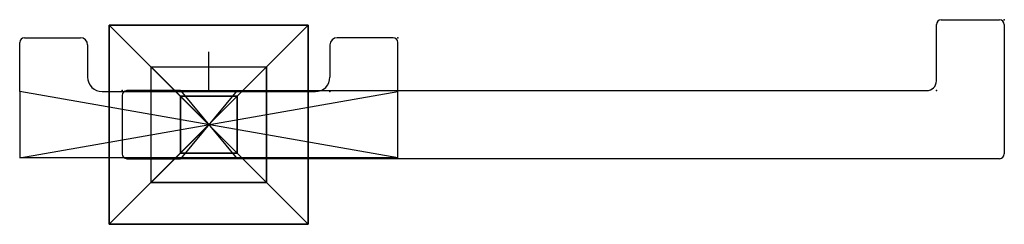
# Model space of a CAD drawing. Header units: centimetres. Extents: x -3.9 to 16.4, y -2.1 to 2.2.
import ezdxf

# ---------------------------------------------------------------- set-up
doc = ezdxf.new("R2010")
doc.units = ezdxf.units.CM
doc.header["$MEASUREMENT"] = 0
for name, color, linetype in [('8151B v1_Sketch1', 7, 'Continuous'), ('8151B v1_Sketch2', 7, 'Continuous'), ('8151B v1_Sketch3', 7, 'Continuous'), ('8151B v1_Sketch4', 7, 'Continuous'), ('8151B v1_Sketch5', 7, 'Continuous'), ('8151B v1_Sketch6', 7, 'Continuous'), ('8151B v1_Sketch7', 7, 'Continuous')]:
    doc.layers.add(name, color=color, linetype=linetype)

msp = doc.modelspace()

# ---------------------------------------------------------------- linework, layer by layer
at = {"layer": '8151B v1_Sketch1'}
for p, q in [((-2.05, -2.05), (-2.05, 2.05)), ((-2.05, -2.05), (2.05, 2.05)), ((2.05, -2.05), (-2.05, 2.05)), ((-2.05, 2.05), (2.05, 2.05)), ((2.05, 2.05), (2.05, -2.05)), ((2.05, -2.05), (-2.05, -2.05))]:
    msp.add_line(p, q, dxfattribs=at)
msp.add_point((0, 0), dxfattribs=at)
msp.add_point((0, 0), dxfattribs=at)
at = {"layer": '8151B v1_Sketch2'}
for p, q in [((-2.05, 2.05, 1.3), (-2.05, -2.05, 1.3)), ((2.05, 2.05, 1.3), (-2.05, 2.05, 1.3)), ((2.05, -2.05, 1.3), (2.05, 2.05, 1.3)), ((0.585, -0.585, 1.3), (-0.585, 0.585, 1.3)), ((-0.585, 0.585, 1.3), (0.585, 0.585, 1.3)), ((-0.585, -0.585, 1.3), (-0.585, 0.585, 1.3)), ((-0.585, -0.585, 1.3), (0.585, 0.585, 1.3)), ((0.585, 0.585, 1.3), (0.585, -0.585, 1.3)), ((0.585, -0.585, 1.3), (-0.585, -0.585, 1.3)), ((-2.05, -2.05, 1.3), (2.05, -2.05, 1.3))]:
    msp.add_line(p, q, dxfattribs=at)
msp.add_point((0, 0, 1.3), dxfattribs=at)
msp.add_point((0, 0, 1.3), dxfattribs=at)
at = {"layer": '8151B v1_Sketch3'}
for p, q in [((-1.19, -1.19, 4.3), (-1.19, 1.19, 4.3)), ((-1.19, 1.19, 4.3), (1.19, 1.19, 4.3)), ((1.19, -1.19, 4.3), (-1.19, 1.19, 4.3)), ((-1.19, -1.19, 4.3), (1.19, 1.19, 4.3)), ((1.19, 1.19, 4.3), (1.19, -1.19, 4.3)), ((-0.585, 0.585, 4.3), (-0.585, -0.585, 4.3)), ((0.585, 0.585, 4.3), (-0.585, 0.585, 4.3)), ((0.585, -0.585, 4.3), (0.585, 0.585, 4.3)), ((-0.585, -0.585, 4.3), (0.585, -0.585, 4.3)), ((1.19, -1.19, 4.3), (-1.19, -1.19, 4.3))]:
    msp.add_line(p, q, dxfattribs=at)
msp.add_point((0, 0, 4.3), dxfattribs=at)
msp.add_point((0, 0, 4.3), dxfattribs=at)
at = {"layer": '8151B v1_Sketch4'}
for p, q in [((-1.19, -1.19, 4.3), (1.19, -1.19, 4.3)), ((1.19, -1.19, 4.7), (-1.19, -1.19, 4.7)), ((-1.19, -1.19, 4.7), (-1.19, -1.19, 4.3)), ((1.19, -1.19, 4.3), (1.19, -1.19, 4.7))]:
    msp.add_line(p, q, dxfattribs=at)
at = {"layer": '8151B v1_Sketch4', "extrusion": (0, -1, 0)}
msp.add_arc((0, 1.26, 1.19), 3.64, 70.9192, 109.0808, dxfattribs=at)
at = {"layer": '8151B v1_Sketch4'}
msp.add_point((0, -1.19), dxfattribs=at)
at = {"layer": '8151B v1_Sketch5'}
for p, q in [((1.19, 1.19, 4.3), (1.19, 1.19, 4.7)), ((1.19, 1.19, 4.7), (1.19, -1.19, 4.7)), ((1.19, -1.19, 4.3), (1.19, 1.19, 4.3)), ((1.19, -1.19, 4.7), (1.19, -1.19, 4.3))]:
    msp.add_line(p, q, dxfattribs=at)
at = {"layer": '8151B v1_Sketch5', "extrusion": (1, 0, 0)}
msp.add_arc((0, 1.26, 1.19), 3.64, 70.9192, 109.0808, dxfattribs=at)
at = {"layer": '8151B v1_Sketch5'}
msp.add_point((1.19, 0), dxfattribs=at)
at = {"layer": '8151B v1_Sketch6'}
for p, q in [((-3.895, 0.68, 4.3), (-3.895, 1.69, 4.3)), ((-3.795, 1.79, 4.3), (-2.645, 1.79, 4.3)), ((-2.495, 1.64, 4.3), (-2.495, 0.98, 4.3)), ((2.495, 1.64, 4.3), (2.495, 0.98, 4.3)), ((3.795, 1.79, 4.3), (2.645, 1.79, 4.3)), ((3.895, -0.68, 4.3), (3.895, 1.69, 4.3)), ((0, 0.7, 4.3), (0, 1.5, 4.3)), ((-3.895, 0.68, 4.3), (-3.895, -0.68, 4.3)), ((-3.895, -0.68, 4.3), (3.895, 0.68, 4.3)), ((3.895, -0.68, 4.3), (-3.895, 0.68, 4.3)), ((-2.195, 0.68, 4.3), (2.195, 0.68, 4.3)), ((-0.585, 0.555, 4.3), (-0.585, -0.555, 4.3)), ((0.555, 0.585, 4.3), (-0.555, 0.585, 4.3)), ((0.585, -0.555, 4.3), (0.585, 0.555, 4.3)), ((-0.555, -0.585, 4.3), (0.555, -0.585, 4.3)), ((3.895, -0.68, 4.3), (-3.895, -0.68, 4.3))]:
    msp.add_line(p, q, dxfattribs=at)
for centre, radius, start, end in [((-3.795, 1.69, 4.3), 0.1, 90, 180), ((-2.645, 1.64, 4.3), 0.15, 0, 90), ((2.645, 1.64, 4.3), 0.15, 90, 180), ((3.795, 1.69, 4.3), 0.1, 0, 90), ((-2.195, 0.98, 4.3), 0.3, 180, 270), ((2.195, 0.98, 4.3), 0.3, 270, 0), ((-0.555, 0.555, 4.3), 0.03, 90, 180), ((0.555, 0.555, 4.3), 0.03, 0, 90), ((-0.555, -0.555, 4.3), 0.03, 180, 270), ((0.555, -0.555, 4.3), 0.03, 270, 360)]:
    msp.add_arc(centre, radius, start, end, dxfattribs=at)
for p in [(3.895, 1.79, 4.3), (2.495, 0.68, 4.3), (0, 0, 4.3), (0, 0, 4.3)]:
    msp.add_point(p, dxfattribs=at)
at = {"layer": '8151B v1_Sketch7'}
for p, q in [((14.985, 0.9, 4.69), (14.985, 2.06, 4.69)), ((15.085, 2.16, 4.69), (16.285, 2.16, 4.69)), ((16.385, 2.06, 4.69), (16.385, 0.7, 4.69)), ((-0.585, 0.7, 4.69), (-1.685, 0.7, 4.69)), ((-0.585, 0.7, 4.69), (0.585, 0.7, 4.69)), ((-0.585, 0.7, 4.69), (0.585, -0.7, 4.69)), ((0.585, 0.7, 4.69), (-0.585, -0.7, 4.69)), ((0.585, 0.7, 4.69), (14.785, 0.7, 4.69)), ((16.385, 0.7, 4.69), (16.385, -0.6, 4.69)), ((-1.785, 0.6, 4.69), (-1.785, -0.6, 4.69)), ((-0.585, 0.555, 4.69), (-0.585, -0.555, 4.69)), ((0.555, 0.585, 4.69), (-0.555, 0.585, 4.69)), ((0.585, -0.555, 4.69), (0.585, 0.555, 4.69)), ((-0.555, -0.585, 4.69), (0.555, -0.585, 4.69)), ((-1.685, -0.7, 4.69), (-0.585, -0.7, 4.69)), ((0.585, -0.7, 4.69), (-0.585, -0.7, 4.69)), ((16.285, -0.7, 4.69), (0.585, -0.7, 4.69))]:
    msp.add_line(p, q, dxfattribs=at)
for centre, radius, start, end in [((15.085, 2.06, 4.69), 0.1, 90, 180), ((16.285, 2.06, 4.69), 0.1, 0, 90), ((14.785, 0.9, 4.69), 0.2, 270, 0), ((-1.685, 0.6, 4.69), 0.1, 90, 180), ((-0.555, 0.555, 4.69), 0.03, 90, 180), ((0.555, 0.555, 4.69), 0.03, 0, 90), ((-1.685, -0.6, 4.69), 0.1, 180, 270), ((-0.555, -0.555, 4.69), 0.03, 180, 270), ((0.555, -0.555, 4.69), 0.03, 270, 360), ((16.285, -0.6, 4.69), 0.1, 270, 360)]:
    msp.add_arc(centre, radius, start, end, dxfattribs=at)
for p in [(16.385, 2.16, 4.69), (-1.785, 0.7, 4.69), (14.985, 0.7, 4.69), (0, 0, 4.69), (0, 0, 4.69)]:
    msp.add_point(p, dxfattribs=at)

doc.saveas('drawing.dxf')
